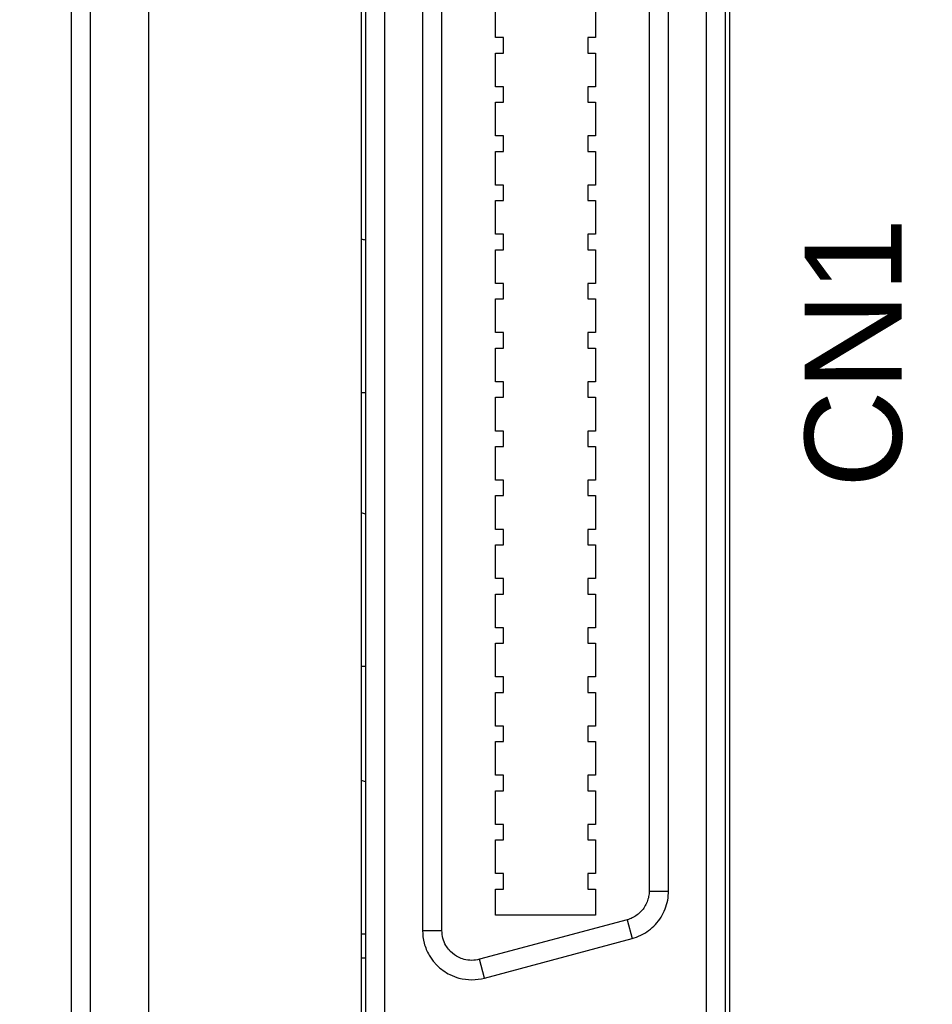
# Model space of a CAD drawing. Extents: x 14112 to 14372, y -2388 to -2111.
# Tile 10 of 22: x 14136 to 14160, y -2249 to -2223. Entities that reach past the tile are written whole.
import ezdxf

# ---------------------------------------------------------------- set-up
doc = ezdxf.new("R2010")
doc.units = 0
doc.layers.get('0').update_dxf_attribs({"linetype": 'CONTINUOUS'})
doc.layers.get('DEFPOINTS').update_dxf_attribs({"color": 8, "linetype": 'CONTINUOUS'})
doc.styles.add('DIMEMSIONS', font='isocp.shx', dxfattribs={"bigfont": 'chineset.shx'})
doc.styles.get("Standard").update_dxf_attribs({"font": 'PMingLiU.ttf'})
doc.dimstyles.new('ISO-25', dxfattribs={"dimtxt": 3, "dimasz": 3, "dimexe": 1, "dimexo": 1, "dimgap": 2, "dimtad": 2, "dimtih": 1, "dimtoh": 1, "dimtxsty": 'STANDARD', "dimcen": 0, "dimclrd": 256, "dimclre": 256, "dimclrt": 256, "dimazin": 3, "dimtfac": 1, "dimtmove": 0, "dimatfit": 3})

# ---------------------------------------------------------------- blocks, each defined once
blk = doc.blocks.new('*D4')
for p, q in [((14118.495, -2287.049), (14118.495, -2124.127)), ((14156.495, -2137.049), (14156.495, -2124.127)), ((14153.495, -2125.127), (14121.495, -2125.127))]:
    blk.add_line(p, q)
for points in [[(14121.495, -2124.627), (14121.495, -2125.627), (14118.495, -2125.127)], [(14153.495, -2124.627), (14153.495, -2125.627), (14156.495, -2125.127)]]:
    blk.add_solid(points)
at = {"layer": 'DEFPOINTS', "color": 0}
for p in [(14118.495, -2125.127), (14156.495, -2138.049), (14118.495, -2288.049)]:
    blk.add_point(p, dxfattribs=at)
at = {"insert": (14137.495, -2121.457), "char_height": 3, "attachment_point": 5}
blk.add_mtext('38', dxfattribs=at)
blk = doc.blocks.new('*D5')
for p, q in [((14157.495, -2138.049), (14171.483, -2138.049)), ((14170.483, -2141.049), (14170.483, -2285.049)), ((14119.495, -2288.049), (14171.483, -2288.049))]:
    blk.add_line(p, q)
for points in [[(14169.983, -2141.049), (14170.983, -2141.049), (14170.483, -2138.049)], [(14169.983, -2285.049), (14170.983, -2285.049), (14170.483, -2288.049)]]:
    blk.add_solid(points)
at = {"layer": 'DEFPOINTS', "color": 0}
for p in [(14156.495, -2138.049), (14118.495, -2288.049), (14170.483, -2288.049)]:
    blk.add_point(p, dxfattribs=at)
at = {"insert": (14175.348, -2213.049), "char_height": 3, "attachment_point": 5}
blk.add_mtext('150', dxfattribs=at)
blk = doc.blocks.new('*D6')
for p, q in [((14139.172, -2132.049), (14179.997, -2132.049)), ((14178.997, -2135.049), (14178.997, -2291.049)), ((14138.565, -2294.049), (14179.997, -2294.049))]:
    blk.add_line(p, q)
for points in [[(14178.497, -2135.049), (14179.497, -2135.049), (14178.997, -2132.049)], [(14178.497, -2291.049), (14179.497, -2291.049), (14178.997, -2294.049)]]:
    blk.add_solid(points)
at = {"layer": 'DEFPOINTS', "color": 0}
for p in [(14138.172, -2132.049), (14137.565, -2294.049), (14178.997, -2294.049)]:
    blk.add_point(p, dxfattribs=at)
at = {"insert": (14183.861, -2213.049), "char_height": 3, "attachment_point": 5}
blk.add_mtext('162', dxfattribs=at)

msp = doc.modelspace()

# ---------------------------------------------------------------- linework, layer by layer
for p, q in [((14139.495, -2172.849), (14139.495, -2275.049)), ((14137.495, -2178.349), (14137.495, -2269.549)), ((14137.995, -2269.549), (14137.995, -2178.349)), ((14144.995, -2256.549), (14144.995, -2204.119)), ((14145.095, -2204.119), (14145.095, -2256.549)), ((14145.595, -2256.549), (14145.595, -2204.119)), ((14153.895, -2204.119), (14153.895, -2256.549)), ((14154.395, -2256.549), (14154.395, -2204.119)), ((14154.495, -2204.119), (14154.495, -2256.549)), ((14146.57, -2213.824), (14146.57, -2246.844)), ((14147.07, -2246.844), (14147.07, -2213.824)), ((14152.42, -2214.845), (14152.42, -2245.824)), ((14152.92, -2245.824), (14152.92, -2214.845)), ((14148.457, -2223.785), (14148.457, -2222.914)), ((14151.033, -2222.914), (14151.033, -2223.785)), ((14148.656, -2223.785), (14148.457, -2223.785)), ((14148.656, -2224.184), (14148.656, -2223.785)), ((14151.033, -2223.785), (14150.834, -2223.785)), ((14150.834, -2223.785), (14150.834, -2224.184)), ((14148.457, -2225.055), (14148.457, -2224.184)), ((14148.457, -2224.184), (14148.656, -2224.184)), ((14150.834, -2224.184), (14151.033, -2224.184)), ((14151.033, -2224.184), (14151.033, -2225.055)), ((14148.656, -2225.055), (14148.457, -2225.055)), ((14148.656, -2225.454), (14148.656, -2225.055)), ((14151.033, -2225.055), (14150.834, -2225.055)), ((14150.834, -2225.055), (14150.834, -2225.454)), ((14148.457, -2226.325), (14148.457, -2225.454)), ((14148.457, -2225.454), (14148.656, -2225.454)), ((14150.834, -2225.454), (14151.033, -2225.454)), ((14151.033, -2225.454), (14151.033, -2226.325)), ((14148.656, -2226.325), (14148.457, -2226.325)), ((14148.656, -2226.724), (14148.656, -2226.325)), ((14151.033, -2226.325), (14150.834, -2226.325)), ((14150.834, -2226.325), (14150.834, -2226.724)), ((14148.457, -2227.595), (14148.457, -2226.724)), ((14148.457, -2226.724), (14148.656, -2226.724)), ((14150.834, -2226.724), (14151.033, -2226.724)), ((14151.033, -2226.724), (14151.033, -2227.595)), ((14148.656, -2227.595), (14148.457, -2227.595)), ((14148.656, -2227.994), (14148.656, -2227.595)), ((14151.033, -2227.595), (14150.834, -2227.595)), ((14150.834, -2227.595), (14150.834, -2227.994)), ((14148.457, -2228.865), (14148.457, -2227.994)), ((14148.457, -2227.994), (14148.656, -2227.994)), ((14150.834, -2227.994), (14151.033, -2227.994)), ((14151.033, -2227.994), (14151.033, -2228.865)), ((14148.656, -2228.865), (14148.457, -2228.865)), ((14148.656, -2229.264), (14148.656, -2228.865)), ((14151.033, -2228.865), (14150.834, -2228.865)), ((14150.834, -2228.865), (14150.834, -2229.264)), ((14148.457, -2230.135), (14148.457, -2229.264)), ((14148.457, -2229.264), (14148.656, -2229.264)), ((14150.834, -2229.264), (14151.033, -2229.264)), ((14151.033, -2229.264), (14151.033, -2230.135)), ((14148.656, -2230.135), (14148.457, -2230.135)), ((14148.656, -2230.534), (14148.656, -2230.135)), ((14151.033, -2230.135), (14150.834, -2230.135)), ((14150.834, -2230.135), (14150.834, -2230.534)), ((14148.457, -2231.405), (14148.457, -2230.534)), ((14148.457, -2230.534), (14148.656, -2230.534)), ((14150.834, -2230.534), (14151.033, -2230.534)), ((14151.033, -2230.534), (14151.033, -2231.405)), ((14148.656, -2231.405), (14148.457, -2231.405)), ((14148.656, -2231.804), (14148.656, -2231.405)), ((14151.033, -2231.405), (14150.834, -2231.405)), ((14150.834, -2231.405), (14150.834, -2231.804)), ((14148.457, -2232.675), (14148.457, -2231.804)), ((14148.457, -2231.804), (14148.656, -2231.804)), ((14150.834, -2231.804), (14151.033, -2231.804)), ((14151.033, -2231.804), (14151.033, -2232.675)), ((14148.656, -2232.675), (14148.457, -2232.675)), ((14148.656, -2233.074), (14148.656, -2232.675)), ((14151.033, -2232.675), (14150.834, -2232.675)), ((14150.834, -2232.675), (14150.834, -2233.074)), ((14145.095, -2232.958), (14144.995, -2232.958)), ((14148.457, -2233.945), (14148.457, -2233.074)), ((14148.457, -2233.074), (14148.656, -2233.074)), ((14150.834, -2233.074), (14151.033, -2233.074)), ((14151.033, -2233.074), (14151.033, -2233.945)), ((14148.656, -2233.945), (14148.457, -2233.945)), ((14148.656, -2234.344), (14148.656, -2233.945)), ((14151.033, -2233.945), (14150.834, -2233.945)), ((14150.834, -2233.945), (14150.834, -2234.344)), ((14148.457, -2235.215), (14148.457, -2234.344)), ((14148.457, -2234.344), (14148.656, -2234.344)), ((14150.834, -2234.344), (14151.033, -2234.344)), ((14151.033, -2234.344), (14151.033, -2235.215)), ((14148.656, -2235.215), (14148.457, -2235.215)), ((14148.656, -2235.614), (14148.656, -2235.215)), ((14151.033, -2235.215), (14150.834, -2235.215)), ((14150.834, -2235.215), (14150.834, -2235.614)), ((14148.457, -2236.485), (14148.457, -2235.614)), ((14148.457, -2235.614), (14148.656, -2235.614)), ((14150.834, -2235.614), (14151.033, -2235.614)), ((14151.033, -2235.614), (14151.033, -2236.485)), ((14148.656, -2236.485), (14148.457, -2236.485)), ((14148.656, -2236.884), (14148.656, -2236.485)), ((14151.033, -2236.485), (14150.834, -2236.485)), ((14150.834, -2236.485), (14150.834, -2236.884)), ((14148.457, -2237.755), (14148.457, -2236.884)), ((14148.457, -2236.884), (14148.656, -2236.884)), ((14150.834, -2236.884), (14151.033, -2236.884)), ((14151.033, -2236.884), (14151.033, -2237.755)), ((14148.656, -2237.755), (14148.457, -2237.755)), ((14148.656, -2238.154), (14148.656, -2237.755)), ((14151.033, -2237.755), (14150.834, -2237.755)), ((14150.834, -2237.755), (14150.834, -2238.154)), ((14148.457, -2239.025), (14148.457, -2238.154)), ((14148.457, -2238.154), (14148.656, -2238.154)), ((14150.834, -2238.154), (14151.033, -2238.154)), ((14151.033, -2238.154), (14151.033, -2239.025)), ((14148.656, -2239.025), (14148.457, -2239.025)), ((14148.656, -2239.424), (14148.656, -2239.025)), ((14151.033, -2239.025), (14150.834, -2239.025)), ((14150.834, -2239.025), (14150.834, -2239.424)), ((14148.457, -2240.295), (14148.457, -2239.424)), ((14148.457, -2239.424), (14148.656, -2239.424)), ((14150.834, -2239.424), (14151.033, -2239.424)), ((14151.033, -2239.424), (14151.033, -2240.295)), ((14145.095, -2240.026), (14144.995, -2240.026)), ((14148.656, -2240.295), (14148.457, -2240.295)), ((14148.656, -2240.694), (14148.656, -2240.295)), ((14151.033, -2240.295), (14150.834, -2240.295)), ((14150.834, -2240.295), (14150.834, -2240.694)), ((14148.457, -2241.565), (14148.457, -2240.694)), ((14148.457, -2240.694), (14148.656, -2240.694)), ((14150.834, -2240.694), (14151.033, -2240.694)), ((14151.033, -2240.694), (14151.033, -2241.565)), ((14148.656, -2241.565), (14148.457, -2241.565)), ((14148.656, -2241.964), (14148.656, -2241.565)), ((14151.033, -2241.565), (14150.834, -2241.565)), ((14150.834, -2241.565), (14150.834, -2241.964)), ((14148.457, -2242.835), (14148.457, -2241.964)), ((14148.457, -2241.964), (14148.656, -2241.964)), ((14150.834, -2241.964), (14151.033, -2241.964)), ((14151.033, -2241.964), (14151.033, -2242.835)), ((14148.657, -2242.835), (14148.457, -2242.835)), ((14148.657, -2243.234), (14148.657, -2242.835)), ((14151.033, -2242.835), (14150.834, -2242.835)), ((14150.834, -2242.835), (14150.834, -2243.234)), ((14148.457, -2244.105), (14148.457, -2243.234)), ((14148.457, -2243.234), (14148.657, -2243.234)), ((14150.834, -2243.234), (14151.033, -2243.234)), ((14151.033, -2243.234), (14151.033, -2244.105)), ((14148.657, -2244.105), (14148.457, -2244.105)), ((14148.657, -2244.504), (14148.657, -2244.105)), ((14151.033, -2244.105), (14150.834, -2244.105)), ((14150.834, -2244.105), (14150.834, -2244.504)), ((14148.457, -2245.375), (14148.457, -2244.504)), ((14148.457, -2244.504), (14148.657, -2244.504)), ((14150.834, -2244.504), (14151.033, -2244.504)), ((14151.033, -2244.504), (14151.033, -2245.375)), ((14148.657, -2245.375), (14148.457, -2245.375)), ((14148.657, -2245.774), (14148.657, -2245.375)), ((14151.033, -2245.375), (14150.834, -2245.375)), ((14150.834, -2245.375), (14150.834, -2245.774)), ((14148.457, -2246.446), (14148.457, -2245.774)), ((14148.457, -2245.774), (14148.657, -2245.774)), ((14150.834, -2245.774), (14151.033, -2245.774)), ((14151.033, -2245.774), (14151.033, -2246.446)), ((14152.42, -2245.824), (14152.92, -2245.824)), ((14151.849, -2246.567), (14148.039, -2247.588)), ((14151.033, -2246.446), (14148.457, -2246.446)), ((14151.849, -2246.567), (14151.979, -2247.05)), ((14146.57, -2246.844), (14147.07, -2246.844)), ((14145.095, -2246.94), (14144.995, -2246.94)), ((14146.574, -2246.94), (14146.574, -2246.94)), ((14148.169, -2248.071), (14151.979, -2247.05)), ((14144.995, -2247.549), (14145.095, -2247.549)), ((14148.169, -2248.071), (14148.039, -2247.588))]:
    msp.add_line(p, q)
for centre, ratio, start_param, end_param in [((14146.295, -2230.958), 0.353112, 2.553742, 2.617825), ((14146.295, -2238.026), 0.35259, 2.553278, 2.617361), ((14146.295, -2244.94), 0.353248, 2.553863, 2.617946)]:
    msp.add_ellipse(centre, major_axis=(1.886, -1.886), ratio=ratio, start_param=start_param, end_param=end_param)
for points, knots in [([(14152.42, -2245.824), (14152.42, -2245.871), (14152.416, -2245.919), (14152.407, -2245.966), (14152.398, -2246.014), (14152.385, -2246.06), (14152.367, -2246.104), (14152.35, -2246.149), (14152.328, -2246.192), (14152.303, -2246.233), (14152.252, -2246.314), (14152.185, -2246.386), (14152.108, -2246.443), (14152.069, -2246.472), (14152.028, -2246.496), (14151.985, -2246.517), (14151.941, -2246.538), (14151.896, -2246.555), (14151.849, -2246.567)], [0, 0, 0, 0, 0.014331, 0.014331, 0.014331, 0.028662, 0.028662, 0.028662, 0.042993, 0.042993, 0.042993, 0.0716549, 0.0716549, 0.0716549, 0.0859859, 0.0859859, 0.0859859, 0.1003169, 0.1003169, 0.1003169, 0.1003169]), ([(14151.979, -2247.05), (14152.054, -2247.03), (14152.205, -2246.975), (14152.478, -2246.81), (14152.697, -2246.573), (14152.84, -2246.29), (14152.906, -2246.06), (14152.92, -2245.902), (14152.92, -2245.824)], [-0.1003169, -0.1003169, -0.1003169, -0.1003169, -0.0859859, -0.0716549, -0.042993, -0.028662, -0.014331, 0, 0, 0, 0]), ([(14146.57, -2246.844), (14146.57, -2246.952), (14146.597, -2247.175), (14146.716, -2247.462), (14146.839, -2247.632), (14146.913, -2247.713), (14147.029, -2247.833), (14147.221, -2247.97), (14147.534, -2248.089), (14147.841, -2248.13), (14148.065, -2248.099), (14148.169, -2248.071)], [-0.1404147, -0.1404147, -0.1404147, -0.1404147, -0.1203555, -0.1002962, -0.0852518, -0.0827444, -0.080237, -0.0551629, -0.0401185, -0.0200592, 0, 0, 0, 0]), ([(14148.039, -2247.588), (14147.975, -2247.605), (14147.907, -2247.615), (14147.84, -2247.615), (14147.772, -2247.615), (14147.705, -2247.606), (14147.641, -2247.589), (14147.592, -2247.576), (14147.544, -2247.558), (14147.499, -2247.535), (14147.424, -2247.498), (14147.355, -2247.448), (14147.295, -2247.389), (14147.289, -2247.383), (14147.283, -2247.377), (14147.277, -2247.371), (14147.272, -2247.365), (14147.266, -2247.358), (14147.261, -2247.352), (14147.227, -2247.314), (14147.198, -2247.273), (14147.172, -2247.23), (14147.139, -2247.171), (14147.113, -2247.109), (14147.096, -2247.044), (14147.079, -2246.979), (14147.07, -2246.911), (14147.07, -2246.844)], [0, 0, 0, 0, 0.0200592, 0.0200592, 0.0200592, 0.0401185, 0.0401185, 0.0401185, 0.0551629, 0.0551629, 0.0551629, 0.080237, 0.080237, 0.080237, 0.0827444, 0.0827444, 0.0827444, 0.0852518, 0.0852518, 0.0852518, 0.1002962, 0.1002962, 0.1002962, 0.1203555, 0.1203555, 0.1203555, 0.1404147, 0.1404147, 0.1404147, 0.1404147])]:
    msp.add_open_spline(points, degree=3, knots=knots)

# ---------------------------------------------------------------- texts
at = {"insert": (14156.439, -2235.419), "char_height": 2.5, "attachment_point": 1, "rotation": 90, "style": 'DIMEMSIONS'}
msp.add_mtext_dynamic_manual_height_columns('{\\fArial|b0|i0|c0|p34;CN1}', width=2.98597, gutter_width=199.491, heights=[0], dxfattribs=at)

# ---------------------------------------------------------------- dimensions: what is measured, and where the dimension line sits
dim = msp.add_linear_dim(base=(14118.495, -2125.127), p1=(14156.495, -2138.049), p2=(14118.495, -2288.049), dimstyle='ISO-25')
dim.commit()
dim.dimension.update_dxf_attribs({"geometry": '*D4', "text_midpoint": (14137.495, -2121.457)})
for base, p1, p2, picture, middle in [((14178.997, -2294.049), (14138.172, -2132.049), (14137.565, -2294.049), '*D6', (14178.997, -2213.049)), ((14170.483, -2288.049), (14156.495, -2138.049), (14118.495, -2288.049), '*D5', (14170.483, -2213.049))]:
    dim = msp.add_linear_dim(base=base, p1=p1, p2=p2, angle=90, dimstyle='ISO-25')
    dim.commit()
    dim.dimension.update_dxf_attribs({"geometry": picture, "text_midpoint": middle, "dimtype": 160})

doc.saveas('drawing.dxf')
